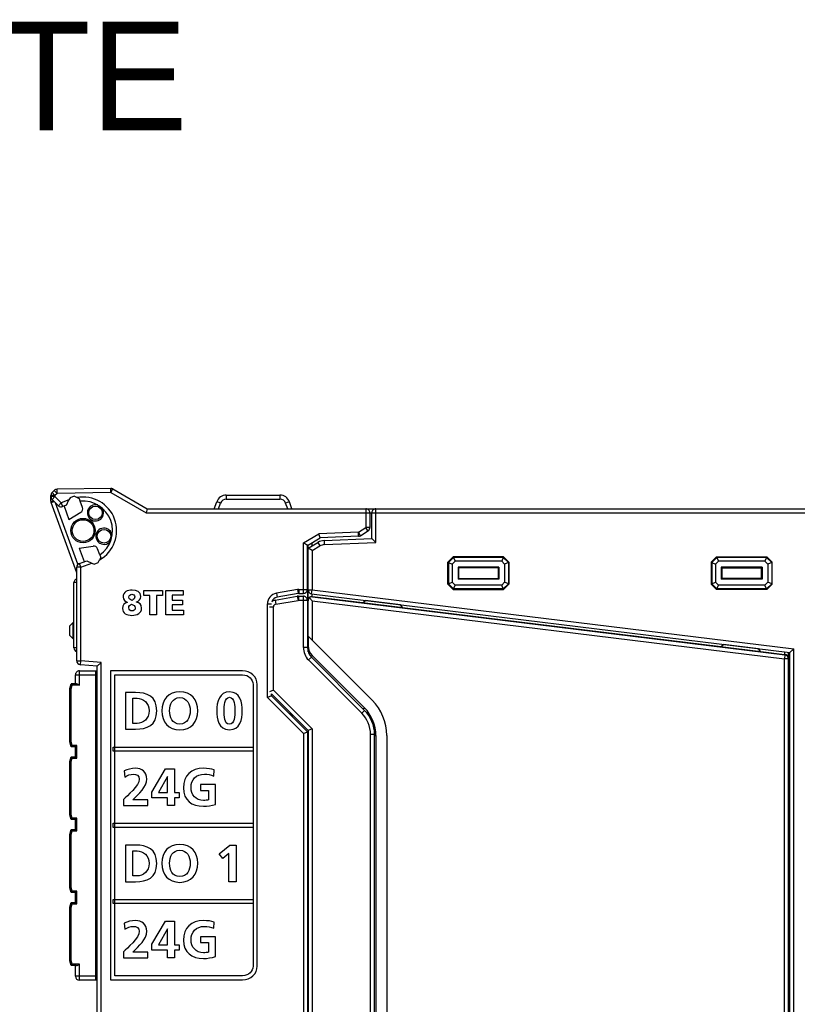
# Model space of a CAD drawing. Extents: x 0 to 183, y 0 to 176.
# Tile 27 of 31: x 58 to 115, y 103 to 176. Entities that reach past the tile are written whole.
import ezdxf

# ---------------------------------------------------------------- set-up
doc = ezdxf.new("R2010")
doc.units = 0
doc.header["$LTSCALE"] = 11.435424
doc.header["$MEASUREMENT"] = 0
doc.layers.get('0').update_dxf_attribs({"linetype": 'CONTINUOUS'})
doc.styles.add('TEXTSTYLE_3', font='txt')

msp = doc.modelspace()

# ---------------------------------------------------------------- linework, layer by layer
at = {"color": 7, "linetype": 'CONTINUOUS'}
for p, q in [((60.3449, 140.8771), (60.1916, 140.7235)), ((60.5571, 140.6649), (60.3449, 140.8771)), ((64.5203, 141.0342), (60.5519, 140.965)), ((60.5571, 140.6649), (60.5519, 140.965)), ((64.5255, 140.7342), (64.5203, 141.0342)), ((64.5255, 140.7342), (64.6757, 140.9939)), ((64.6757, 140.9939), (67.2016, 139.5356)), ((60.1037, 140.0885), (60.1037, 140.5113)), ((60.4034, 140.5113), (60.1037, 140.5113)), ((60.4034, 140.4292), (60.1037, 140.4292)), ((60.1037, 140.0885), (60.3201, 140.0885)), ((60.1216, 139.9859), (60.3421, 140.0661)), ((60.4034, 140.5113), (60.1916, 140.7235)), ((60.4034, 140.4292), (60.1916, 140.2171)), ((60.6508, 139.7575), (60.1916, 140.2171)), ((60.5571, 140.6649), (60.4034, 140.5113)), ((60.4034, 140.5113), (60.4034, 140.4292)), ((60.863, 139.9697), (60.4034, 140.4292)), ((64.5255, 140.7342), (60.5571, 140.6649)), ((61.4352, 140.1778), (60.863, 139.9697)), ((61.2561, 139.794), (61.4352, 140.1778)), ((61.51, 140.3379), (61.4352, 140.1778)), ((61.8152, 140.4493), (61.51, 140.3379)), ((62.0192, 140.3541), (61.8152, 140.4493)), ((62.1997, 140.2701), (62.0192, 140.3541)), ((62.2666, 140.0865), (62.1997, 140.2701)), ((62.4319, 139.6317), (62.2669, 140.0861)), ((64.5255, 140.7342), (67.1214, 139.2355)), ((72.1395, 139.5356), (72.3238, 140.042)), ((73.0287, 140.5357), (73.0287, 140.246)), ((73.0287, 140.5357), (76.9785, 140.5357)), ((73.0287, 140.246), (76.9785, 140.246)), ((76.9785, 140.5357), (76.9785, 140.246)), ((77.8677, 139.5356), (77.683, 140.042)), ((62.0037, 134.8155), (60.1216, 139.9859)), ((62.095, 135.4418), (60.4513, 139.9569)), ((60.863, 139.9697), (60.6508, 139.7575)), ((60.863, 139.9697), (60.9657, 139.6879)), ((61.2558, 139.7933), (60.9657, 139.6879)), ((61.068, 139.7251), (61.427, 138.7384)), ((67.2016, 139.5353), (67.1214, 139.2355)), ((67.2016, 139.5356), (83.3037, 139.5356)), ((72.4551, 139.5356), (72.606, 139.95)), ((77.5521, 139.5356), (77.4012, 139.95)), ((83.3037, 139.5356), (83.3037, 138.1455)), ((83.3044, 139.5356), (123.7036, 139.5356)), ((84.0537, 137.0538), (84.0537, 139.5356)), ((61.427, 138.7384), (62.3062, 139.2727)), ((67.1214, 139.2355), (123.7036, 139.2355)), ((83.6034, 139.2355), (83.6034, 138.1455)), ((83.7536, 137.3407), (83.7536, 139.2355)), ((82.7607, 137.8), (83.3037, 138.1455)), ((82.922, 137.5467), (83.4649, 137.8926)), ((83.4649, 137.8926), (83.3037, 138.1455)), ((83.6034, 138.1455), (83.3037, 138.1455)), ((78.7035, 137.009), (79.8541, 137.6732)), ((79.0035, 136.8357), (79.9406, 137.3766)), ((82.7607, 137.8), (79.8541, 137.6732)), ((79.9402, 137.3766), (79.8541, 137.6732)), ((82.7738, 137.5002), (79.9406, 137.3766)), ((80.2348, 137.1871), (83.7536, 137.3407)), ((80.2348, 137.1871), (80.2479, 136.8874)), ((82.7738, 137.5002), (82.7607, 137.8)), ((82.922, 137.5467), (82.7607, 137.8)), ((84.0537, 137.0538), (83.754, 137.3404)), ((62.1966, 136.6238), (63.2136, 136.7795)), ((62.1966, 136.6238), (62.5559, 135.6372)), ((63.7062, 136.1311), (63.5409, 136.5856)), ((78.7035, 133.2855), (78.7035, 137.009)), ((79.0032, 136.8357), (78.7035, 137.009)), ((79.0035, 133.5856), (79.0035, 136.8357)), ((79.0535, 136.5356), (79.0035, 136.5356)), ((79.0535, 136.846), (79.0218, 136.846)), ((79.0535, 136.6355), (79.7787, 137.0541)), ((79.0535, 128.9943), (79.0535, 136.8646)), ((79.3535, 136.4622), (79.0538, 136.6355)), ((79.3535, 136.8088), (79.3535, 137.0376)), ((79.3535, 136.4622), (79.9285, 136.7943)), ((79.3535, 136.4622), (79.3535, 133.5597)), ((79.7787, 137.0541), (79.9285, 136.7943)), ((80.2479, 136.8874), (84.0537, 137.0538)), ((62.2011, 135.5083), (62.7437, 135.7057)), ((62.744, 135.7053), (63.1282, 135.5266)), ((63.594, 135.5627), (63.689, 135.7667)), ((63.7731, 135.9472), (63.689, 135.7667)), ((63.7062, 136.1308), (63.7731, 135.9472)), ((89.7536, 135.9858), (89.3536, 135.5855)), ((89.7698, 135.9461), (89.3929, 135.5693)), ((89.7536, 135.9858), (89.7698, 135.9461)), ((93.4536, 135.9858), (89.7536, 135.9858)), ((89.7698, 135.9461), (89.8849, 135.6692)), ((93.4371, 135.9461), (89.7698, 135.9461)), ((93.4371, 135.9461), (93.3224, 135.6692)), ((93.4536, 135.9858), (93.4371, 135.9461)), ((93.8143, 135.5693), (93.4371, 135.9461)), ((93.8536, 135.5855), (93.4536, 135.9858)), ((108.7536, 135.5855), (109.1536, 135.9858)), ((108.7929, 135.5693), (109.1698, 135.9461)), ((109.1536, 135.9858), (109.1698, 135.9461)), ((109.1536, 135.9858), (112.8537, 135.9858)), ((109.1698, 135.9461), (109.2845, 135.6692)), ((112.8371, 135.9461), (109.1698, 135.9461)), ((112.8371, 135.9461), (112.7224, 135.6692)), ((112.8537, 135.9858), (112.8371, 135.9461)), ((112.8371, 135.9461), (113.2143, 135.5693)), ((112.8537, 135.9858), (113.2536, 135.5855)), ((62.0037, 128.3356), (62.0037, 135.2261)), ((62.3034, 135.2261), (62.0037, 135.2261)), ((62.3034, 135.2261), (62.2011, 135.5083)), ((62.3034, 135.2261), (63.1282, 135.5266)), ((62.3034, 128.3356), (62.3034, 135.2261)), ((63.1282, 135.5266), (63.2884, 135.4518)), ((63.2884, 135.4518), (63.594, 135.5627)), ((89.3536, 133.9856), (89.3536, 135.5855)), ((89.3536, 135.5855), (89.3929, 135.5693)), ((89.3929, 135.5693), (89.3929, 134.0017)), ((89.3929, 135.5693), (89.6702, 135.4546)), ((89.8849, 135.6692), (89.6702, 135.4546)), ((89.6702, 135.4546), (89.6702, 134.1168)), ((93.3224, 135.6692), (89.8849, 135.6692)), ((90.1012, 135.2378), (90.1012, 134.3332)), ((90.1536, 135.1855), (90.1012, 135.2378)), ((93.106, 135.2378), (90.1012, 135.2378)), ((90.1536, 134.3855), (90.1536, 135.1855)), ((93.0536, 135.1855), (90.1536, 135.1855)), ((93.0536, 135.1855), (93.106, 135.2378)), ((93.0536, 135.1855), (93.0536, 134.3855)), ((93.106, 135.2378), (93.106, 134.3332)), ((93.537, 135.4546), (93.3224, 135.6692)), ((93.8143, 135.5693), (93.537, 135.4546)), ((93.537, 135.4546), (93.537, 134.1168)), ((93.8536, 135.5855), (93.8143, 135.5693)), ((93.8143, 135.5693), (93.8143, 134.0017)), ((93.8536, 135.5855), (93.8536, 133.9856)), ((108.7536, 135.5855), (108.7536, 133.9856)), ((108.7536, 135.5855), (108.7929, 135.5693)), ((108.7929, 135.5693), (108.7929, 134.0017)), ((108.7929, 135.5693), (109.0703, 135.4546)), ((109.0703, 135.4546), (109.2845, 135.6692)), ((109.0703, 135.4546), (109.0703, 134.1168)), ((112.7224, 135.6692), (109.2845, 135.6692)), ((109.5012, 135.2378), (109.5012, 134.3332)), ((112.506, 135.2378), (109.5012, 135.2378)), ((109.5536, 135.1855), (109.5012, 135.2378)), ((109.5536, 135.1855), (109.5536, 134.3855)), ((109.5536, 135.1855), (112.4537, 135.1855)), ((112.4537, 135.1855), (112.506, 135.2378)), ((112.4537, 134.3855), (112.4537, 135.1855)), ((112.506, 135.2378), (112.506, 134.3332)), ((112.7224, 135.6692), (112.937, 135.4546)), ((113.2143, 135.5693), (112.937, 135.4546)), ((112.937, 135.4546), (112.937, 134.1168)), ((113.2536, 135.5855), (113.2143, 135.5693)), ((113.2143, 135.5693), (113.2143, 134.0017)), ((113.2536, 133.9856), (113.2536, 135.5855)), ((90.1536, 134.3855), (90.1012, 134.3332)), ((93.106, 134.3332), (90.1012, 134.3332)), ((90.1536, 134.3855), (93.0536, 134.3855)), ((93.0536, 134.3855), (93.106, 134.3332)), ((109.5536, 134.3855), (109.5012, 134.3332)), ((112.506, 134.3332), (109.5012, 134.3332)), ((112.4537, 134.3855), (109.5536, 134.3855)), ((112.4537, 134.3855), (112.506, 134.3332)), ((61.8035, 129.2857), (61.8035, 134.0855)), ((62.0033, 134.0855), (61.8035, 134.0855)), ((78.2756, 133.5766), (76.7146, 133.3014)), ((78.2756, 133.5766), (78.3276, 133.281)), ((78.38, 133.5856), (78.38, 133.2855)), ((78.38, 133.5856), (79.0035, 133.5856)), ((79.0035, 133.5849), (79.0035, 129.3068)), ((79.0535, 133.5597), (79.3535, 133.5597)), ((79.317, 133.2621), (79.3535, 133.5597)), ((79.3535, 133.5597), (114.8535, 129.201)), ((89.3536, 133.9856), (89.3929, 134.0017)), ((89.7536, 133.5856), (89.3536, 133.9856)), ((89.3929, 134.0017), (89.6702, 134.1168)), ((89.7698, 133.6249), (89.3929, 134.0017)), ((89.8849, 133.9022), (89.6702, 134.1168)), ((89.7536, 133.5856), (89.7698, 133.6249)), ((89.7536, 133.5856), (93.4536, 133.5856)), ((89.7698, 133.6249), (89.8849, 133.9022)), ((93.4371, 133.6249), (89.7698, 133.6249)), ((93.3224, 133.9022), (89.8849, 133.9022)), ((93.537, 134.1168), (93.3224, 133.9022)), ((93.4371, 133.6249), (93.3224, 133.9022)), ((93.8143, 134.0017), (93.4371, 133.6249)), ((93.4536, 133.5856), (93.4371, 133.6249)), ((93.8536, 133.9856), (93.4536, 133.5856)), ((93.8143, 134.0017), (93.537, 134.1168)), ((93.8536, 133.9856), (93.8143, 134.0017)), ((108.7536, 133.9856), (108.7929, 134.0017)), ((108.7536, 133.9856), (109.1536, 133.5856)), ((108.7929, 134.0017), (109.0703, 134.1168)), ((108.7929, 134.0017), (109.1698, 133.6249)), ((109.0703, 134.1168), (109.2845, 133.9022)), ((109.1536, 133.5856), (109.1698, 133.6249)), ((112.8537, 133.5856), (109.1536, 133.5856)), ((109.1698, 133.6249), (109.2845, 133.9022)), ((112.8371, 133.6249), (109.1698, 133.6249)), ((112.7224, 133.9022), (109.2845, 133.9022)), ((112.7224, 133.9022), (112.937, 134.1168)), ((112.8371, 133.6249), (112.7224, 133.9022)), ((112.8371, 133.6249), (113.2143, 134.0017)), ((112.8537, 133.5856), (112.8371, 133.6249)), ((112.8537, 133.5856), (113.2536, 133.9856)), ((113.2143, 134.0017), (112.937, 134.1168)), ((113.2536, 133.9856), (113.2143, 134.0017)), ((66.9581, 133.151), (66.9581, 133.5069)), ((66.9581, 133.5069), (68.3244, 133.5069)), ((67.4015, 133.151), (66.9581, 133.151)), ((67.4015, 131.7072), (67.4015, 133.151)), ((67.881, 133.151), (67.881, 131.7072)), ((68.3244, 133.151), (67.881, 133.151)), ((68.3244, 133.5069), (68.3244, 133.151)), ((68.5683, 131.7072), (68.5683, 133.5069)), ((68.5683, 133.5069), (69.8368, 133.5069)), ((69.0479, 133.1665), (69.0479, 132.7953)), ((69.8368, 133.1665), (69.0479, 133.1665)), ((69.0479, 132.7953), (69.7927, 132.7953)), ((69.7927, 132.7953), (69.7927, 132.4549)), ((69.8368, 133.5069), (69.8368, 133.1665)), ((76.6167, 132.7881), (78.2604, 133.0781)), ((76.6167, 132.7881), (76.6688, 132.4928)), ((76.7146, 133.3014), (76.7666, 133.0058)), ((78.3276, 133.281), (76.7666, 133.0058)), ((78.2604, 133.0781), (78.3124, 132.7825)), ((78.3472, 133.0857), (78.3472, 132.7856)), ((78.3472, 133.0857), (78.7035, 133.0857)), ((78.3472, 132.7856), (79.0035, 132.7856)), ((78.38, 133.2855), (78.7035, 133.2855)), ((78.7035, 129.3068), (78.7035, 133.0857)), ((79.3535, 132.7484), (79.1568, 132.971)), ((79.317, 133.2621), (114.5534, 128.9357)), ((79.3546, 133.0661), (79.3546, 133.2576)), ((79.39, 133.064), (79.3546, 133.0661)), ((79.39, 133.0461), (79.39, 133.064)), ((79.39, 133.064), (83.0732, 132.6117)), ((79.39, 133.0461), (114.19, 128.7731)), ((69.0479, 132.4549), (69.0479, 132.0475)), ((69.7927, 132.4549), (69.0479, 132.4549)), ((76.0535, 125.6112), (76.0535, 132.5135)), ((76.0535, 132.5135), (76.3535, 132.5135)), ((76.2037, 132.2957), (76.5034, 132.2957)), ((76.5034, 126.16), (76.5034, 132.2957)), ((76.6688, 132.4928), (78.3124, 132.7825)), ((79.0535, 132.498), (79.0035, 132.498)), ((79.3535, 132.7484), (79.3535, 129.8484)), ((79.3535, 132.7484), (114.1535, 128.4755)), ((83.0577, 132.5996), (83.2764, 132.7705)), ((86.0281, 132.2348), (83.0577, 132.5996)), ((85.8572, 132.4535), (83.2764, 132.7705)), ((86.0281, 132.2348), (85.8572, 132.4535)), ((86.0157, 132.2506), (109.4733, 129.3719)), ((67.881, 131.7072), (67.4015, 131.7072)), ((69.8651, 131.7072), (68.5683, 131.7072)), ((69.0479, 132.0475), (69.8651, 132.0475)), ((69.8651, 132.0475), (69.8651, 131.7072)), ((79.0035, 131.8858), (79.0535, 131.8796)), ((61.7536, 131.1482), (61.5035, 130.8981)), ((61.5035, 130.198), (61.5035, 130.8981)), ((61.7536, 131.1482), (61.8035, 131.1482)), ((61.7536, 130.1481), (61.7536, 130.948)), ((61.7536, 130.948), (61.8035, 130.948)), ((61.695, 130.0068), (61.5035, 130.198)), ((61.7532, 129.9486), (61.695, 130.0068)), ((61.7536, 130.1481), (61.8035, 130.1481)), ((61.7536, 129.9483), (61.8035, 129.9483)), ((79.0707, 130.1312), (79.0707, 129.2468)), ((79.3535, 129.8484), (79.0707, 130.1312)), ((62.0033, 129.2857), (61.8035, 129.2857)), ((79.0035, 129.3068), (78.7035, 129.3068)), ((79.3535, 129.8484), (83.7698, 125.4321)), ((109.4557, 129.3584), (109.6745, 129.5293)), ((112.4258, 128.9936), (109.4557, 129.3584)), ((112.2549, 129.2124), (109.6745, 129.5293)), ((112.4258, 128.9936), (112.2549, 129.2124)), ((114.8535, 129.201), (114.5538, 128.9361)), ((114.8535, 32.1701), (114.8535, 129.201)), ((79.2963, 128.5995), (79.0845, 128.3873)), ((83.2213, 124.6748), (79.2963, 128.5995)), ((79.3463, 128.7242), (83.2041, 124.8664)), ((112.412, 129.0112), (114.1545, 128.7976)), ((114.19, 128.7731), (114.1535, 128.4755)), ((114.1535, 32.8956), (114.1535, 128.4755)), ((114.4535, 128.4755), (114.1535, 128.4755)), ((114.1545, 128.9846), (114.1545, 128.7976)), ((114.1545, 128.7976), (114.19, 128.7931)), ((114.19, 128.7931), (114.19, 128.7731)), ((114.4535, 32.4236), (114.4535, 128.9478)), ((114.5534, 32.4353), (114.5534, 128.9357)), ((62.0037, 128.3356), (62.3034, 128.3356)), ((62.2776, 128.0366), (62.3034, 128.3356)), ((63.5037, 127.9294), (62.2776, 128.0366)), ((63.8034, 128.2043), (62.3034, 128.3356)), ((63.5037, 30.0417), (63.5037, 127.9294)), ((63.504, 127.9298), (63.8034, 128.2043)), ((63.8034, 29.7668), (63.8034, 128.2043)), ((83.0091, 124.4626), (79.0845, 128.3873)), ((61.9034, 126.6355), (61.9034, 127.2855)), ((61.9034, 127.2855), (63.4034, 127.2855)), ((62.2035, 126.5355), (62.2035, 127.5856)), ((62.2035, 127.5856), (63.5037, 127.5856)), ((63.4034, 104.7856), (63.4034, 127.5856)), ((63.5037, 127.4857), (63.4034, 127.4857)), ((114.4535, 127.4995), (114.5534, 127.4995)), ((61.5035, 126.2858), (61.5975, 126.6355)), ((61.5035, 122.3456), (61.5035, 126.2858)), ((61.6037, 126.2723), (61.5042, 126.2854)), ((61.9799, 126.6355), (61.5975, 126.6355)), ((61.674, 126.5355), (61.5975, 126.6351)), ((61.6037, 126.2723), (61.674, 126.5355)), ((61.6037, 122.3587), (61.6037, 126.2723)), ((62.2035, 126.5355), (61.674, 126.5355)), ((61.9799, 126.6355), (61.9961, 126.6341)), ((61.9961, 126.6341), (62.0133, 126.6303)), ((62.0133, 126.6303), (62.0371, 126.6223)), ((62.0371, 126.6223), (62.0853, 126.601)), ((62.0853, 126.601), (62.1246, 126.5803)), ((62.1246, 126.5803), (62.2035, 126.5355)), ((76.3532, 125.7356), (76.0535, 125.6112)), ((78.7035, 122.9612), (76.0535, 125.6112)), ((76.5034, 126.16), (76.2037, 126.0357)), ((76.3535, 125.7356), (76.3535, 125.8855)), ((79.0535, 123.1855), (76.3535, 125.8855)), ((79.0035, 123.0856), (76.3535, 125.7356)), ((79.3535, 123.3099), (76.5034, 126.16)), ((83.117, 124.7792), (83.2041, 124.8664)), ((77.7536, 124.3355), (77.7536, 124.4857)), ((77.8535, 124.2356), (77.8535, 124.3854)), ((77.9035, 124.1856), (77.9035, 124.3355)), ((83.2213, 124.6748), (83.0091, 124.4626)), ((114.4535, 124.4995), (114.5534, 124.4995)), ((78.7035, 122.9612), (79.0032, 123.0856)), ((78.7035, 122.9612), (78.7035, 26.0357)), ((79.0035, 123.0856), (79.0035, 26.0357)), ((79.0535, 123.1855), (79.0535, 82.9859)), ((79.3535, 123.3099), (79.0538, 123.1859)), ((79.3535, 123.3099), (79.3535, 82.9859)), ((83.6537, 92.1078), (83.6537, 122.9068)), ((83.9534, 122.9068), (83.6537, 122.9068)), ((83.9534, 92.2808), (83.9534, 122.9068)), ((83.9534, 122.8159), (84.0537, 122.8159)), ((84.0537, 122.8159), (84.0537, 92.916)), ((84.8536, 122.8159), (84.8536, 92.916)), ((61.5975, 121.9956), (61.5035, 122.3456)), ((61.6037, 122.3587), (61.5042, 122.3456)), ((61.674, 122.0955), (61.5975, 121.9959)), ((61.9034, 121.9956), (61.5975, 121.9956)), ((61.674, 122.0955), (61.6037, 122.3587)), ((62.0037, 122.0955), (61.674, 122.0955)), ((61.9034, 121.2608), (61.9034, 121.9956)), ((61.9041, 121.9959), (62.0037, 122.0955)), ((62.0037, 121.1605), (62.0037, 122.0955)), ((64.7019, 121.6705), (64.7019, 121.9703)), ((64.7019, 121.9703), (75.0031, 121.9703)), ((75.0031, 121.9703), (75.0031, 121.6705)), ((61.5035, 120.9107), (61.5975, 121.2608)), ((61.5975, 121.2608), (61.9034, 121.2608)), ((61.674, 121.1605), (61.5975, 121.26)), ((61.9041, 121.26), (62.0037, 121.1605)), ((75.0031, 121.6705), (64.7019, 121.6705)), ((61.5035, 116.9706), (61.5035, 120.9107)), ((61.6037, 120.8973), (61.5042, 120.9104)), ((61.6037, 120.8973), (61.674, 121.1605)), ((61.6037, 116.9837), (61.6037, 120.8973)), ((61.674, 121.1605), (62.0037, 121.1605)), ((67.5348, 118.6535), (68.5449, 120.3564)), ((68.692, 119.7914), (68.0226, 118.6187)), ((68.5449, 120.3564), (69.2181, 120.3564)), ((68.6999, 119.7914), (68.692, 119.7914)), ((68.6999, 118.6187), (68.6999, 119.7914)), ((69.2181, 120.3564), (69.2181, 118.6187)), ((67.5348, 118.2162), (67.5348, 118.6535)), ((68.0226, 118.6187), (68.6999, 118.6187)), ((69.2181, 118.6187), (69.5626, 118.6187)), ((69.5626, 118.6187), (69.5626, 118.2162)), ((68.6999, 118.2162), (67.5348, 118.2162)), ((68.6999, 117.655), (68.6999, 118.2162)), ((69.2181, 117.655), (68.6999, 117.655)), ((69.2181, 118.2162), (69.2181, 117.655)), ((69.5626, 118.2162), (69.2181, 118.2162)), ((61.5975, 116.6206), (61.5035, 116.9706)), ((61.6037, 116.9837), (61.5042, 116.9706)), ((61.674, 116.7205), (61.6037, 116.9837)), ((61.674, 116.7205), (61.5975, 116.6209)), ((61.9034, 116.6206), (61.5975, 116.6206)), ((62.0037, 116.7205), (61.674, 116.7205)), ((61.9034, 115.8857), (61.9034, 116.6206)), ((61.9041, 116.6212), (62.0037, 116.7205)), ((62.0037, 115.7855), (62.0037, 116.7205)), ((64.7019, 116.0544), (64.7019, 116.3541)), ((64.7019, 116.3541), (75.0031, 116.3541)), ((75.0031, 116.3541), (75.0031, 116.0544)), ((61.5035, 115.5357), (61.5975, 115.8857)), ((61.5035, 111.5955), (61.5035, 115.5357)), ((61.6037, 115.5226), (61.5042, 115.5357)), ((61.5975, 115.8857), (61.9034, 115.8857)), ((61.674, 115.7855), (61.5975, 115.885)), ((61.6037, 115.5226), (61.674, 115.7855)), ((61.6037, 111.6086), (61.6037, 115.5226)), ((61.674, 115.7855), (62.0037, 115.7855)), ((61.9041, 115.885), (62.0037, 115.7855)), ((75.0031, 116.0544), (64.7019, 116.0544)), ((72.4923, 114.113), (73.2819, 114.7478)), ((73.2819, 114.7478), (73.7615, 114.7478)), ((73.7615, 114.7478), (73.7615, 112.0463)), ((72.7631, 113.761), (72.4923, 114.113)), ((73.2199, 114.1325), (72.7631, 113.761)), ((73.2199, 112.0463), (73.2199, 114.1325)), ((73.7615, 112.0463), (73.2199, 112.0463)), ((61.5975, 111.2455), (61.5035, 111.5955)), ((61.6037, 111.6086), (61.5042, 111.5955)), ((61.674, 111.3458), (61.5975, 111.2462)), ((61.9034, 111.2455), (61.5975, 111.2455)), ((61.674, 111.3458), (61.6037, 111.6086)), ((62.0037, 111.3458), (61.674, 111.3458)), ((61.9034, 110.5107), (61.9034, 111.2455)), ((61.9041, 111.2462), (62.0037, 111.3458)), ((62.0037, 110.4108), (62.0037, 111.3458)), ((61.5035, 110.1607), (61.5975, 110.5107)), ((61.5975, 110.5107), (61.9034, 110.5107)), ((61.674, 110.4108), (61.5975, 110.5103)), ((61.6037, 110.1475), (61.674, 110.4108)), ((61.674, 110.4108), (62.0037, 110.4108)), ((61.9041, 110.51), (62.0037, 110.4108)), ((64.7019, 110.4382), (64.7019, 110.7379)), ((64.7019, 110.7379), (75.0031, 110.7379)), ((75.0031, 110.4382), (64.7019, 110.4382)), ((75.0031, 110.7379), (75.0031, 110.4382)), ((61.5035, 106.2205), (61.5035, 110.1607)), ((61.6037, 110.1475), (61.5042, 110.1607)), ((61.6037, 106.2339), (61.6037, 110.1475)), ((67.5348, 107.4328), (68.5449, 109.1357)), ((68.5449, 109.1357), (69.2181, 109.1357)), ((69.2181, 109.1357), (69.2181, 107.398)), ((68.692, 108.5708), (68.0226, 107.398)), ((68.6999, 108.5708), (68.692, 108.5708)), ((68.6999, 107.398), (68.6999, 108.5708)), ((67.5348, 106.9955), (67.5348, 107.4328)), ((68.0226, 107.398), (68.6999, 107.398)), ((69.2181, 107.398), (69.5626, 107.398)), ((69.5626, 107.398), (69.5626, 106.9955)), ((68.6999, 106.9955), (67.5348, 106.9955)), ((68.6999, 106.4343), (68.6999, 106.9955)), ((69.2181, 106.9955), (69.2181, 106.4343)), ((69.5626, 106.9955), (69.2181, 106.9955)), ((61.5975, 105.8705), (61.5035, 106.2205)), ((61.6037, 106.2339), (61.5042, 106.2205)), ((61.674, 105.9707), (61.5975, 105.8712)), ((61.674, 105.9707), (61.6037, 106.2339)), ((62.2035, 105.9707), (61.674, 105.9707)), ((62.1246, 105.9259), (62.2035, 105.9707)), ((62.2035, 104.7856), (62.2035, 105.9707)), ((69.2181, 106.4343), (68.6999, 106.4343)), ((61.9799, 105.8705), (61.5975, 105.8705)), ((61.9034, 105.0857), (61.9034, 105.8705)), ((61.9799, 105.8705), (61.9961, 105.8722)), ((61.9961, 105.8722), (62.0133, 105.876)), ((62.0133, 105.876), (62.0371, 105.8839)), ((62.0371, 105.8839), (62.0853, 105.9053)), ((62.0853, 105.9053), (62.1246, 105.9259)), ((63.4034, 105.0857), (61.9034, 105.0857)), ((63.5037, 104.7856), (62.2035, 104.7856)), ((63.5037, 104.8855), (63.4034, 104.8855)), ((79.0035, 104.8855), (79.0535, 104.8855)), ((79.0535, 104.7856), (79.0035, 104.7856))]:
    msp.add_line(p, q, dxfattribs=at)
for centre, radius, start, end in [((62.4698, 137.9205), 2.475, 299.511771, 100.491089), ((62.4694, 137.9204), 2.1752, 304.655479, 95.340277), ((73.0289, 139.7853), 0.7504, 90.018963, 159.995865), ((73.0284, 139.7965), 0.4494, 89.96396, 160.03035), ((76.9782, 139.7858), 0.75, 19.982076, 89.978834), ((76.9785, 139.7962), 0.4498, 20.004388, 90.005795), ((60.8629, 139.97), 0.3003, 225.06635, 290.017442), ((62.1497, 139.529), 0.3003, 301.396645, 19.999188), ((83.3036, 139.2358), 0.2998, 359.944507, 89.988094), ((84.0537, 139.2355), 0.3001, 89.998239, 180.001761), ((83.3029, 138.1457), 0.3005, 302.62578, 359.954116), ((80.2782, 136.1891), 0.9989, 92.492623, 120.009408), ((63.2587, 136.4825), 0.3004, 20.062153, 98.631771), ((80.2785, 136.1876), 0.7004, 92.503065, 119.976998), ((62.3043, 135.226), 0.3006, 110.084576, 179.966008), ((62.1036, 134.0853), 0.3001, 109.450781, 179.978358), ((78.7034, 133.5856), 0.3001, 270.00776, 359.998976), ((79.3535, 133.5599), 0.3, 180.021446, 263.022785), ((76.8536, 132.5134), 0.8001, 100.002866, 179.995836), ((76.8535, 132.5134), 0.5, 100.008952, 160.760934), ((76.7026, 132.2973), 0.4982, 99.927432, 130.140709), ((78.7034, 132.7856), 0.3001, 359.996269, 89.996994), ((79.3507, 132.7681), 0.2976, 89.252923, 179.156486), ((79.3464, 132.7476), 0.293, 130.330263, 179.840987), ((79.3591, 132.7423), 0.3053, 84.192048, 131.508513), ((76.7037, 132.2956), 0.2003, 100.042264, 179.948233), ((61.5533, 130.9481), 0.2002, 359.980116, 44.965301), ((61.5541, 130.148), 0.1995, 314.947185, 0.016448), ((62.1036, 129.2859), 0.3001, 180.026854, 250.550746), ((80.0039, 129.3069), 1.3004, 180.007349, 225.007427), ((80.0048, 129.3071), 1.0013, 180.01815, 224.964443), ((80.0533, 129.4312), 0.9999, 180.002722, 224.998646), ((114.1573, 128.4979), 0.2966, 0.518974, 83.6623), ((114.1539, 128.4756), 0.2997, 359.967511, 83.074933), ((62.3039, 128.3356), 0.3002, 179.998578, 264.966587), ((62.2035, 127.2855), 0.3001, 89.997707, 180.002293), ((81.1537, 122.8156), 2.9, 0.004702, 45.00512), ((81.1534, 122.8155), 3.7002, 0.004958, 45.001533), ((81.4537, 122.9068), 2.2, 0.001522, 45.008406), ((81.4533, 122.9072), 2.5001, 359.99177, 44.994292), ((62.2035, 105.0857), 0.3001, 180.0021, 269.998453)]:
    msp.add_arc(centre, radius, start, end, dxfattribs=at)
for points in [[(60.5519, 140.965), (60.4741, 140.9636), (60.4, 140.9319), (60.3449, 140.8771)], [(64.6757, 140.9939), (64.6285, 141.0211), (64.5748, 141.0353), (64.5203, 141.0342)], [(60.1916, 140.7235), (60.1351, 140.6673), (60.1037, 140.5908), (60.1037, 140.5113)], [(60.1037, 140.4292), (60.1037, 140.3497), (60.1351, 140.2732), (60.1916, 140.2171)], [(60.1037, 140.0885), (60.1037, 140.0534), (60.1096, 140.0186), (60.1216, 139.9859)], [(72.606, 139.95), (72.4516, 140.0062), (72.3259, 140.0472), (72.3238, 140.042)], [(77.6834, 140.042), (77.6813, 140.0472), (77.5556, 140.0062), (77.4012, 139.95)], [(82.7738, 137.5002), (82.8265, 137.5026), (82.8775, 137.5185), (82.922, 137.5467)], [(78.38, 133.5856), (78.3448, 133.5856), (78.31, 133.5825), (78.2756, 133.5766)], [(78.3472, 133.0857), (78.3183, 133.0857), (78.289, 133.0829), (78.2604, 133.0781)], [(78.3472, 132.7856), (78.3355, 132.7856), (78.3242, 132.7846), (78.3124, 132.7825)], [(78.38, 133.2855), (78.3624, 133.2855), (78.3448, 133.2841), (78.3276, 133.281)]]:
    msp.add_open_spline(points, degree=3, dxfattribs=at)
for points, knots in [([(63.5485, 139.8091), (63.2291, 139.898), (62.8984, 139.7113), (62.8095, 139.3923), (62.7206, 139.0729), (62.907, 138.7422), (63.2264, 138.6533), (63.5457, 138.5641), (63.8765, 138.7508), (63.9653, 139.0702), (64.0139, 139.2448), (63.9808, 139.4326), (63.8754, 139.58)], [0, 0, 0, 0, 1, 1, 1, 2, 2, 2, 3, 3, 3, 4, 4, 4, 4]), ([(63.8875, 139.2311), (63.8875, 139.5074), (63.6635, 139.7313), (63.3872, 139.7313), (63.1113, 139.7313), (62.8874, 139.5074), (62.8874, 139.2311), (62.8874, 138.9551), (63.1113, 138.7312), (63.3872, 138.7312), (63.6635, 138.7312), (63.8875, 138.9551), (63.8875, 139.2311), (63.8875, 139.2311), (63.8875, 139.2311), (63.8875, 139.2311)], [0, 0, 0, 0, 1, 1, 1, 2, 2, 2, 3, 3, 3, 4, 4, 4, 5, 5, 5, 5]), ([(63.3697, 137.9205), (63.3697, 138.4177), (62.9666, 138.8204), (62.4698, 138.8204), (61.9727, 138.8204), (61.5696, 138.4177), (61.5696, 137.9205), (61.5696, 137.4234), (61.9727, 137.0207), (62.4698, 137.0207), (62.9666, 137.0207), (63.3697, 137.4234), (63.3697, 137.9205), (63.3697, 137.9205), (63.3697, 137.9205), (63.3697, 137.9205)], [0, 0, 0, 0, 1, 1, 1, 2, 2, 2, 3, 3, 3, 4, 4, 4, 5, 5, 5, 5]), ([(63.2697, 137.9205), (63.2697, 138.3622), (62.9115, 138.7205), (62.4698, 138.7205), (62.0278, 138.7205), (61.6695, 138.3622), (61.6695, 137.9205), (61.6695, 137.4785), (62.0278, 137.1206), (62.4698, 137.1206), (62.9115, 137.1206), (63.2697, 137.4785), (63.2697, 137.9205), (63.2697, 137.9205), (63.2697, 137.9205), (63.2697, 137.9205)], [0, 0, 0, 0, 1, 1, 1, 2, 2, 2, 3, 3, 3, 4, 4, 4, 5, 5, 5, 5]), ([(64.6133, 137.5529), (64.5879, 137.8833), (64.2992, 138.1303), (63.9688, 138.1045), (63.6384, 138.079), (63.3914, 137.7903), (63.4169, 137.4599), (63.4427, 137.1295), (63.7311, 136.8825), (64.0615, 136.9084), (64.2423, 136.9221), (64.4073, 137.0176), (64.51, 137.1671)], [0, 0, 0, 0, 1, 1, 1, 2, 2, 2, 3, 3, 3, 4, 4, 4, 4]), ([(64.5152, 137.5065), (64.5152, 137.7824), (64.2912, 138.0063), (64.0153, 138.0063), (63.739, 138.0063), (63.515, 137.7824), (63.515, 137.5065), (63.515, 137.2302), (63.739, 137.0066), (64.0153, 137.0066), (64.2912, 137.0066), (64.5152, 137.2302), (64.5152, 137.5065), (64.5152, 137.5065), (64.5152, 137.5065), (64.5152, 137.5065)], [0, 0, 0, 0, 1, 1, 1, 2, 2, 2, 3, 3, 3, 4, 4, 4, 5, 5, 5, 5]), ([(65.732, 132.6354), (65.5642, 132.6921), (65.4223, 132.8416), (65.4223, 133.0196), (65.4223, 133.4037), (65.7423, 133.5379), (66.0982, 133.5379), (66.4537, 133.5379), (66.7169, 133.3935), (66.7169, 133.0762), (66.7169, 132.8545), (66.5777, 132.7231), (66.4203, 132.6637), (66.4203, 132.6637), (66.4203, 132.6585), (66.4203, 132.6585), (66.6163, 132.5967), (66.7838, 132.4859), (66.7838, 132.2151), (66.7838, 131.8284), (66.4537, 131.6761), (66.0775, 131.6761), (65.6906, 131.6761), (65.3761, 131.8207), (65.3761, 132.1893), (65.3761, 132.4523), (65.5387, 132.576), (65.732, 132.6328), (65.732, 132.6328), (65.732, 132.6354), (65.732, 132.6354)], [0, 0, 0, 0, 1, 1, 1, 2, 2, 2, 3, 3, 3, 4, 4, 4, 5, 5, 5, 6, 6, 6, 7, 7, 7, 8, 8, 8, 9, 9, 9, 10, 10, 10, 10]), ([(66.0799, 132.7798), (66.2064, 132.852), (66.2835, 132.9164), (66.2835, 133.0376), (66.2835, 133.1665), (66.1726, 133.2285), (66.0672, 133.2285), (65.9511, 133.2285), (65.8557, 133.1408), (65.8557, 133.017), (65.8557, 132.8804), (65.9693, 132.8287), (66.0799, 132.7798)], [0, 0, 0, 0, 1, 1, 1, 2, 2, 2, 3, 3, 3, 4, 4, 4, 4]), ([(66.0724, 132.001), (66.2091, 132.001), (66.3201, 132.0861), (66.3201, 132.2332), (66.3201, 132.3931), (66.1702, 132.4575), (66.0493, 132.4935), (65.9328, 132.4394), (65.8402, 132.3646), (65.8402, 132.2255), (65.8402, 132.0964), (65.9459, 132.001), (66.0724, 132.001)], [0, 0, 0, 0, 1, 1, 1, 2, 2, 2, 3, 3, 3, 4, 4, 4, 4]), ([(74.2324, 104.822), (74.2324, 104.822), (64.5028, 104.822), (64.5028, 104.822), (64.5028, 104.822), (64.5028, 127.5865), (64.5028, 127.5865), (64.5028, 127.5865), (74.2324, 127.5865), (74.2324, 127.5865), (74.8226, 127.5865), (75.3028, 127.1376), (75.3028, 126.586), (75.3028, 126.586), (75.3028, 105.8217), (75.3028, 105.8217), (75.3028, 105.2705), (74.8226, 104.822), (74.2324, 104.822)], [0, 0, 0, 0, 1, 1, 1, 2, 2, 2, 3, 3, 3, 4, 4, 4, 5, 5, 5, 6, 6, 6, 6]), ([(64.8025, 105.1217), (64.8025, 105.1217), (74.2324, 105.1217), (74.2324, 105.1217), (74.6572, 105.1217), (75.0031, 105.4359), (75.0031, 105.8217), (75.0031, 105.8217), (75.0031, 126.586), (75.0031, 126.586), (75.0031, 126.9722), (74.6572, 127.2867), (74.2324, 127.2867), (74.2324, 127.2867), (64.8025, 127.2867), (64.8025, 127.2867), (64.8025, 127.2867), (64.8025, 105.1217), (64.8025, 105.1217)], [0, 0, 0, 0, 1, 1, 1, 2, 2, 2, 3, 3, 3, 4, 4, 4, 5, 5, 5, 6, 6, 6, 6]), ([(65.6042, 125.9909), (65.6042, 125.9909), (66.3435, 125.9909), (66.3435, 125.9909), (67.1717, 125.9909), (67.9034, 125.7122), (67.9034, 124.6402), (67.9034, 123.5681), (67.1717, 123.2894), (66.3435, 123.2894), (66.3435, 123.2894), (65.6042, 123.2894), (65.6042, 123.2894), (65.6042, 123.2894), (65.6042, 125.9909), (65.6042, 125.9909)], [0, 0, 0, 0, 1, 1, 1, 2, 2, 2, 3, 3, 3, 4, 4, 4, 5, 5, 5, 5]), ([(66.1464, 123.7152), (66.1464, 123.7152), (66.4482, 123.7152), (66.4482, 123.7152), (66.9009, 123.7152), (67.3384, 124.0518), (67.3384, 124.6402), (67.3384, 125.2285), (66.9009, 125.5652), (66.4482, 125.5652), (66.4482, 125.5652), (66.1464, 125.5652), (66.1464, 125.5652), (66.1464, 125.5652), (66.1464, 123.7152), (66.1464, 123.7152)], [0, 0, 0, 0, 1, 1, 1, 2, 2, 2, 3, 3, 3, 4, 4, 4, 5, 5, 5, 5]), ([(69.6053, 126.0374), (70.4528, 126.0374), (70.9289, 125.4645), (70.9289, 124.648), (70.9289, 123.8313), (70.4604, 123.2429), (69.6053, 123.2429), (68.7382, 123.2429), (68.2817, 123.8196), (68.2817, 124.648), (68.2817, 125.4762), (68.7461, 126.0374), (69.6053, 126.0374)], [0, 0, 0, 0, 1, 1, 1, 2, 2, 2, 3, 3, 3, 4, 4, 4, 4]), ([(69.6053, 123.6687), (70.1586, 123.6687), (70.3639, 124.1602), (70.3639, 124.648), (70.3639, 125.1239), (70.1431, 125.6116), (69.6053, 125.6116), (69.0672, 125.6116), (68.8467, 125.1239), (68.8467, 124.648), (68.8467, 124.1602), (69.0517, 123.6687), (69.6053, 123.6687)], [0, 0, 0, 0, 1, 1, 1, 2, 2, 2, 3, 3, 3, 4, 4, 4, 4]), ([(72.3218, 124.6325), (72.3218, 125.3098), (72.5267, 126.0374), (73.2585, 126.0374), (74.0481, 126.0374), (74.2028, 125.2595), (74.2028, 124.6325), (74.2028, 124.0055), (74.0405, 123.2429), (73.2585, 123.2429), (72.4261, 123.2429), (72.3218, 124.0673), (72.3218, 124.6325)], [0, 0, 0, 0, 1, 1, 1, 2, 2, 2, 3, 3, 3, 4, 4, 4, 4]), ([(73.6609, 124.6325), (73.6609, 124.9808), (73.6609, 125.6348), (73.2585, 125.6348), (72.8637, 125.6348), (72.8637, 124.9808), (72.8637, 124.6325), (72.8637, 124.2918), (72.8599, 123.6455), (73.2585, 123.6455), (73.665, 123.6455), (73.6609, 124.2918), (73.6609, 124.6325)], [0, 0, 0, 0, 1, 1, 1, 2, 2, 2, 3, 3, 3, 4, 4, 4, 4]), ([(65.4495, 117.655), (65.4495, 117.655), (65.4495, 118.1078), (65.4495, 118.1078), (65.7013, 118.3515), (66.6184, 119.1179), (66.6184, 119.6133), (66.6184, 119.861), (66.3979, 119.9771), (66.1771, 119.9771), (65.9487, 119.9771), (65.732, 119.8765), (65.5539, 119.7604), (65.5539, 119.7604), (65.5115, 120.2093), (65.5115, 120.2093), (65.7551, 120.3332), (66.0376, 120.4029), (66.3125, 120.4029), (66.8272, 120.4029), (67.16, 120.1435), (67.16, 119.6133), (67.16, 119.0406), (66.5836, 118.5142), (66.1423, 118.0808), (66.1423, 118.0808), (67.2454, 118.0808), (67.2454, 118.0808), (67.2454, 118.0808), (67.2454, 117.655), (67.2454, 117.655), (67.2454, 117.655), (65.4495, 117.655), (65.4495, 117.655)], [0, 0, 0, 0, 1, 1, 1, 2, 2, 2, 3, 3, 3, 4, 4, 4, 5, 5, 5, 6, 6, 6, 7, 7, 7, 8, 8, 8, 9, 9, 9, 10, 10, 10, 11, 11, 11, 11]), ([(72.1092, 119.834), (71.9001, 119.9308), (71.6289, 119.9771), (71.4126, 119.9771), (70.7815, 119.9771), (70.4332, 119.5515), (70.4332, 118.998), (70.4332, 118.4484), (70.7739, 118.0343), (71.3506, 118.0343), (71.4973, 118.0343), (71.6138, 118.0498), (71.7068, 118.073), (71.7068, 118.073), (71.7068, 118.7774), (71.7068, 118.7774), (71.7068, 118.7774), (71.1335, 118.7774), (71.1335, 118.7774), (71.1335, 118.7774), (71.1335, 119.2032), (71.1335, 119.2032), (71.1335, 119.2032), (72.2253, 119.2032), (72.2253, 119.2032), (72.2253, 119.2032), (72.2253, 117.7478), (72.2253, 117.7478), (71.939, 117.6705), (71.6407, 117.6084), (71.3506, 117.6084), (70.4759, 117.6084), (69.8682, 118.0458), (69.8682, 118.9593), (69.8682, 119.8843), (70.4332, 120.4029), (71.3506, 120.4029), (71.6641, 120.4029), (71.9118, 120.3604), (72.144, 120.2906), (72.144, 120.2906), (72.1092, 119.834), (72.1092, 119.834)], [0, 0, 0, 0, 1, 1, 1, 2, 2, 2, 3, 3, 3, 4, 4, 4, 5, 5, 5, 6, 6, 6, 7, 7, 7, 8, 8, 8, 9, 9, 9, 10, 10, 10, 11, 11, 11, 12, 12, 12, 13, 13, 13, 14, 14, 14, 14]), ([(65.6042, 114.7478), (65.6042, 114.7478), (66.3435, 114.7478), (66.3435, 114.7478), (67.1717, 114.7478), (67.9034, 114.4691), (67.9034, 113.3972), (67.9034, 112.325), (67.1717, 112.0463), (66.3435, 112.0463), (66.3435, 112.0463), (65.6042, 112.0463), (65.6042, 112.0463), (65.6042, 112.0463), (65.6042, 114.7478), (65.6042, 114.7478)], [0, 0, 0, 0, 1, 1, 1, 2, 2, 2, 3, 3, 3, 4, 4, 4, 5, 5, 5, 5]), ([(69.6053, 114.7943), (70.4528, 114.7943), (70.9289, 114.2214), (70.9289, 113.4049), (70.9289, 112.5882), (70.4604, 111.9998), (69.6053, 111.9998), (68.7382, 111.9998), (68.2817, 112.5765), (68.2817, 113.4049), (68.2817, 114.2331), (68.7461, 114.7943), (69.6053, 114.7943)], [0, 0, 0, 0, 1, 1, 1, 2, 2, 2, 3, 3, 3, 4, 4, 4, 4]), ([(66.1464, 112.4721), (66.1464, 112.4721), (66.4482, 112.4721), (66.4482, 112.4721), (66.9009, 112.4721), (67.3384, 112.8087), (67.3384, 113.3972), (67.3384, 113.9854), (66.9009, 114.3222), (66.4482, 114.3222), (66.4482, 114.3222), (66.1464, 114.3222), (66.1464, 114.3222), (66.1464, 114.3222), (66.1464, 112.4721), (66.1464, 112.4721)], [0, 0, 0, 0, 1, 1, 1, 2, 2, 2, 3, 3, 3, 4, 4, 4, 5, 5, 5, 5]), ([(69.6053, 112.4256), (70.1586, 112.4256), (70.3639, 112.9171), (70.3639, 113.4049), (70.3639, 113.8808), (70.1431, 114.3685), (69.6053, 114.3685), (69.0672, 114.3685), (68.8467, 113.8808), (68.8467, 113.4049), (68.8467, 112.9171), (69.0517, 112.4256), (69.6053, 112.4256)], [0, 0, 0, 0, 1, 1, 1, 2, 2, 2, 3, 3, 3, 4, 4, 4, 4]), ([(65.4495, 106.4343), (65.4495, 106.4343), (65.4495, 106.8871), (65.4495, 106.8871), (65.7013, 107.1309), (66.6184, 107.8972), (66.6184, 108.3926), (66.6184, 108.6403), (66.3979, 108.7564), (66.1771, 108.7564), (65.9487, 108.7564), (65.732, 108.6558), (65.5539, 108.5397), (65.5539, 108.5397), (65.5115, 108.9886), (65.5115, 108.9886), (65.7551, 109.1125), (66.0376, 109.1823), (66.3125, 109.1823), (66.8272, 109.1823), (67.16, 108.9228), (67.16, 108.3926), (67.16, 107.8199), (66.5836, 107.2935), (66.1423, 106.8601), (66.1423, 106.8601), (67.2454, 106.8601), (67.2454, 106.8601), (67.2454, 106.8601), (67.2454, 106.4343), (67.2454, 106.4343), (67.2454, 106.4343), (65.4495, 106.4343), (65.4495, 106.4343)], [0, 0, 0, 0, 1, 1, 1, 2, 2, 2, 3, 3, 3, 4, 4, 4, 5, 5, 5, 6, 6, 6, 7, 7, 7, 8, 8, 8, 9, 9, 9, 10, 10, 10, 11, 11, 11, 11]), ([(72.1092, 108.6133), (71.9001, 108.7101), (71.6289, 108.7564), (71.4126, 108.7564), (70.7815, 108.7564), (70.4332, 108.3308), (70.4332, 107.7773), (70.4332, 107.2277), (70.7739, 106.8136), (71.3506, 106.8136), (71.4973, 106.8136), (71.6138, 106.8291), (71.7068, 106.8523), (71.7068, 106.8523), (71.7068, 107.5567), (71.7068, 107.5567), (71.7068, 107.5567), (71.1335, 107.5567), (71.1335, 107.5567), (71.1335, 107.5567), (71.1335, 107.9825), (71.1335, 107.9825), (71.1335, 107.9825), (72.2253, 107.9825), (72.2253, 107.9825), (72.2253, 107.9825), (72.2253, 106.5271), (72.2253, 106.5271), (71.939, 106.4498), (71.6407, 106.3878), (71.3506, 106.3878), (70.4759, 106.3878), (69.8682, 106.8251), (69.8682, 107.7386), (69.8682, 108.6636), (70.4332, 109.1823), (71.3506, 109.1823), (71.6641, 109.1823), (71.9118, 109.1397), (72.144, 109.0699), (72.144, 109.0699), (72.1092, 108.6133), (72.1092, 108.6133)], [0, 0, 0, 0, 1, 1, 1, 2, 2, 2, 3, 3, 3, 4, 4, 4, 5, 5, 5, 6, 6, 6, 7, 7, 7, 8, 8, 8, 9, 9, 9, 10, 10, 10, 11, 11, 11, 12, 12, 12, 13, 13, 13, 14, 14, 14, 14])]:
    msp.add_open_spline(points, degree=3, knots=knots, dxfattribs=at)

# ---------------------------------------------------------------- texts
at = {"color": 2, "linetype": 'CONTINUOUS', "insert": (0.6225, 175.4298), "char_height": 8, "width": 96, "attachment_point": 1, "style": 'TEXTSTYLE_3'}
msp.add_mtext('NZ2FTS2-8TE ', dxfattribs=at)

doc.saveas('drawing.dxf')
